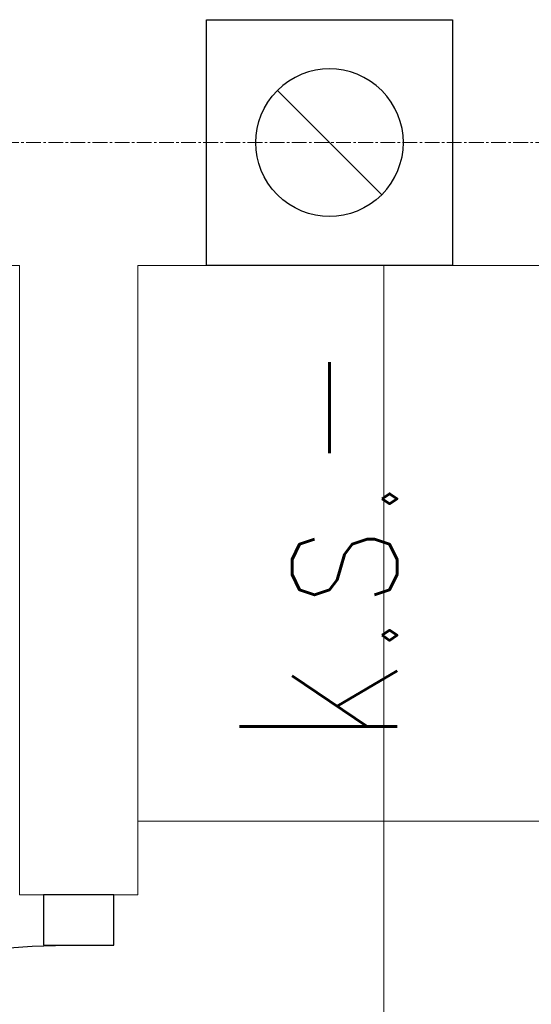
# Model space of a CAD drawing. Header units: centimetres. Extents: x 88729 to 133553, y -16225 to 14174.
# Tile 81 of 106: x 92609 to 92661, y -8866 to -8766. Entities that reach past the tile are written whole.
import ezdxf
from ezdxf.enums import TextEntityAlignment as Align

# ---------------------------------------------------------------- set-up
doc = ezdxf.new("R2010")
doc.units = ezdxf.units.CM
doc.linetypes.add('CENTER2', pattern=[1.125, 0.75, -0.125, 0.125, -0.125])
for name, color, linetype in [('A-OS', 252, 'CENTER2'), ('A-SCIANY', 252, 'Continuous'), ('A-SUFITY', 252, 'Continuous'), ('B-IWE', 252, 'Continuous'), ('B-IWE-KAN', 252, 'Continuous'), ('E_PODKLAD', 7, 'Continuous'), ('R-MET-DRZ', 252, 'Continuous'), ('R-MET-IWE', 252, 'Continuous'), ('rz_wentylacja', 252, 'Continuous'), ('S-DRZ-', 252, 'Continuous'), ('S-DRZ-WEGAR', 252, 'Continuous')]:
    doc.layers.add(name, color=color, linetype=linetype)
doc.styles.get("Standard").update_dxf_attribs({"font": 'txt.shx'})

# ---------------------------------------------------------------- blocks, each defined once
blk = doc.blocks.new('D90-L-DL')
at = {"layer": 'S-DRZ-'}
blk.add_arc((-45, 0), 90, 270, 0, dxfattribs=at)
at = {"layer": 'S-DRZ-WEGAR'}
blk.add_lwpolyline([(45, 3.5), (50, 3.5), (50, -3.5), (45, -3.5)], close=True, dxfattribs=at)
blk = doc.blocks.new('IWE0W')
at = {"layer": 'B-IWE-KAN'}
blk.add_lwpolyline([(0.8536, 0.8536, -1), (0.1464, 0.1464), (0.8536, 0.8536, 1), (0.1464, 0.1464)], format="xyb", dxfattribs=at)
blk = doc.blocks.new('IWE0W011')
at = {"layer": 'B-IWE'}
blk.add_lwpolyline([(0, 0), (25, 0), (25, 25), (0, 25), (0, 0)], dxfattribs=at)
at = {"xscale": 15, "yscale": 15, "zscale": 15}
blk.add_blockref('IWE0W', (5, 5), dxfattribs=at)
at = {"layer": 'R-MET-IWE', "width": 0.75}
blk.add_attdef('NR', text='', height=9.5, dxfattribs=at).set_placement((12.5, 37), align=Align.MIDDLE)
blk = doc.blocks.new('A$Ce817dbbb')
at = {"layer": 'A-OS', "color": 252, "lineweight": 9, "ltscale": 2}
blk.add_line((-2608.23, -19243.52), (3323.95, -19243.52), dxfattribs=at)
at = {"layer": 'A-SCIANY', "color": 252, "lineweight": 9, "ltscale": 3}
for p, q in [((1057.1, -19256.02), (1207.1, -19256.02)), ((1207.1, -19320.02), (1207.1, -19256.02)), ((1219.1, -19320.02), (1219.1, -19256.02)), ((1219.1, -19256.02), (1329.1, -19256.02)), ((1219.1, -19320.02), (1207.1, -19320.02))]:
    blk.add_line(p, q, dxfattribs=at)
at = {"layer": 'A-SUFITY', "lineweight": 0, "ltscale": 0.1}
for p, q in [((1244.1, -19429.02), (1244.1, -19256.02)), ((1329.1, -19312.52), (1219.1, -19312.52))]:
    blk.add_line(p, q, dxfattribs=at)
at = {"layer": 'R-MET-DRZ', "color": 252, "lineweight": 9, "extrusion": (0, 0, -1), "xscale": 1.020000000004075, "yscale": 1.019999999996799, "zscale": -1.019999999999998, "rotation": 90}
blk.add_blockref('D90-L-DL', (-1213.1, -19371.02), dxfattribs=at)
at = {"layer": 'rz_wentylacja', "color": 252, "lineweight": 9}
ref = blk.add_blockref('IWE0W011', (1226.1, -19231.02), dxfattribs=dict(at, xscale=-1, rotation=180))
ref.add_attrib('NR', 'k.s.-', (1245.46, -19304.93), dxfattribs={"layer": 'R-MET-IWE', "height": 16, "rotation": 90, "width": 0.75})
at = {"layer": 'R-MET-IWE', "color": 252, "lineweight": 9, "width": 0.75}
for tag, rotation, p in [('0-', 90, (-1139.05, -4143.61)), ('0-', 90, (-1113.05, -4143.61)), ('0-', 90, (-1087.05, -4143.61)), ('2-', 90, (-796.05, -4143.61)), ('2-', 90, (-505.05, -4143.61)), ('0-', 90, (-480.05, -4143.61)), ('0-', 90, (-456.05, -4143.61)), ('2-', 90, (-166.05, -4143.61)), ('2-', 90, (-625.66, -4833.61)), ('2-', 90, (-599.66, -4833.61)), ('2-', 90, (-573.66, -4833.61)), ('0-', 180, (-2169.64, -4848.47)), ('0-', 180, (-2169.64, -4873.47)), ('0-', 180, (-2169.64, -4899.47)), ('-2', 90, (-1661.47, -4961.65)), ('-2', 90, (-1636.47, -4961.65)), ('0-', 270, (-1489.78, -4968.06)), ('0-', 270, (-1464.78, -4968.06)), ('0-', 270, (-1439.78, -4968.06)), ('0-', 270, (-1364.78, -4968.06)), ('0-', 270, (-1339.78, -4968.06)), ('0-', 270, (-1314.78, -4968.06)), ('0-', 270, (328.22, -4968.06)), ('0-', 270, (354.22, -4968.06)), ('0-', 270, (1256.22, -4968.06)), ('0-', 270, (1282.22, -4968.06)), ('0-', 90, (-513.05, -5496.61)), ('0-', 90, (-487.05, -5496.61)), ('K.S.-', 90, (-487.05, -5766.11)), ('0-', 90, (-513.05, -5766.11)), ('1-', 90, (-539.05, -6114.61)), ('0-', 90, (-513.05, -6114.61)), ('0-', 90, (-487.05, -6114.61)), ('0-', 90, (301.95, -6545.61)), ('0-', 90, (327.95, -6545.61)), ('0-', 90, (353.95, -6545.61)), ('0-', 90, (416.11, -6545.61)), ('0-', 90, (1255.95, -6545.61)), ('0-', 90, (1281.95, -6545.61)), ('1-', 90, (2382.95, -6845.61)), ('1-', 90, (2408.95, -6845.61)), ('1-', 90, (2434.95, -6845.61)), ('1-', 90, (2827.95, -6845.61)), ('1-', 90, (2853.95, -6845.61)), ('1-', 90, (2879.95, -6845.61)), ('<-2', 90, (-910.64, -10482.41)), ('2->', 90, (-718.15, -10854.38)), ('2->', 90, (-692.15, -10854.38)), ('2->', 90, (-744.15, -10870.8)), ('-0', 90, (-186.09, -12450.12)), ('1-', 90, (2264.47, -12866.38)), ('1-', 90, (2290.47, -12866.38)), ('1-', 90, (2316.47, -12866.38)), ('1-', 90, (2709.47, -12866.38)), ('1-', 90, (2735.47, -12866.38)), ('1-', 90, (2761.47, -12866.38)), ('<-KL', 90, (-700.01, -16780.91)), ('-0', 90, (-179.94, -18957.53)), ('0->', 90, (-1257.53, -23179.05)), ('0->', 90, (-1231.53, -23179.05)), ('0->', 90, (-1205.53, -23179.05)), ('0->', 90, (-600.53, -23179.05)), ('0->', 90, (-574.53, -23179.05)), ('0->', 90, (-1692.53, -24074.05)), ('0->', 90, (-1666.53, -24074.05)), ('0->', 90, (-1640.53, -24074.05)), ('0->', 90, (-1486.53, -24074.05)), ('0->', 90, (-1460.53, -24074.05)), ('0->', 90, (-1434.53, -24074.05)), ('<-0', 90, (-499.82, -24383.56)), ('<-0', 90, (-298.11, -24383.56)), ('<-0', 180, (-587.12, -25088.86)), ('<-0', 270, (-496.63, -25202.68)), ('<-0', 180, (-1353.25, -25419.36)), ('<-0', 180, (-1187.25, -25444.1)), ('<-0', 90, (-179.61, -25454.22)), ('<-0', 90, (-69.59, -26375.36)), ('<-0', 90, (-43.59, -26375.36))]:
    blk.add_attdef(tag, text='', height=17, rotation=rotation, dxfattribs=at).set_placement(p, align=Align.MIDDLE)
for tag, p in [('2-', (1424.81, -4179.2)), ('2-', (1424.81, -4205.2)), ('K.S.-', (-76.89, -4264.2)), ('KL-', (-613.13, -4292.18)), ('1-', (-613.13, -4312.18)), ('1-', (-613.13, -4332.18)), ('K.S.-', (1414.13, -4333.66)), ('0-', (-70.19, -4341.2)), ('0-', (469.81, -4341.2)), ('1-', (-613.13, -4352.18)), ('0-', (1424.81, -4361.2)), ('0-', (-70.19, -4367.2)), ('1-', (469.81, -4367.2)), ('0-', (1099.81, -4368.2)), ('2-', (1424.81, -4387.2)), ('1-', (-70.19, -4393.2)), ('1-', (469.81, -4393.2)), ('1-', (1099.81, -4394.2)), ('2-', (1424.81, -4413.2)), ('2-', (-70.19, -4419.2)), ('2-', (1099.81, -4420.2)), ('2-', (469.81, -4444.2)), ('K.S.-', (-76.89, -4445.2)), ('2-', (1099.81, -4446.2)), ('2-', (469.81, -4470.2)), ('2-', (-825.19, -4496.2)), ('2-', (-825.19, -4522.2)), ('2-', (-70.19, -4574.2)), ('2-', (-70.19, -4600.2)), ('K.S.-', (1089.13, -4600.66)), ('2-', (1099.81, -4653.2)), ('2-', (-70.19, -4669.2)), ('2-', (1099.81, -4679.2)), ('-1', (1806.78, -4690.78)), ('1-', (-70.19, -4695.2)), ('2-', (1099.81, -4705.2)), ('-1', (1806.78, -4716.3)), ('K.S.-', (-73.2, -4721.2)), ('-1', (1806.78, -4743.07)), ('FR-', (-70.19, -4747.2)), ('0-', (-1066.19, -6382.7)), ('0-', (-1066.19, -6408.7)), ('2-', (1729.81, -6586.2)), ('2-', (1729.81, -6612.2)), ('2-', (1729.81, -6638.2)), ('2-', (1729.81, -6664.2)), ('K.S.-', (469.81, -6788.2)), ('1-', (-962.19, -6915.2)), ('2-', (1729.81, -6923.2)), ('1-', (-460.19, -6923.2)), ('1-', (469.81, -6923.2)), ('2-', (1729.81, -6949.2)), ('1-', (-460.19, -6949.2)), ('1-', (469.81, -6949.2)), ('K.S.-', (2901.81, -6960.2)), ('2-', (1729.81, -6975.2)), ('2-', (1729.81, -7001.2)), ('2-', (-460.19, -7026.2)), ('0-', (469.81, -7026.2)), ('2-', (-460.19, -7052.2)), ('0-', (469.81, -7052.2)), ('2-', (-460.19, -7078.2)), ('2-', (469.81, -7078.2)), ('1-', (2901.81, -7088.2)), ('2-', (469.81, -7104.2)), ('1-', (2901.81, -7114.2)), ('0-', (1729.81, -7131.2)), ('2-', (-460.19, -7141.2)), ('0-', (1729.81, -7157.2)), ('2-', (-460.19, -7167.2)), ('2-', (469.81, -7181.2)), ('2-', (1729.81, -7183.2)), ('0-', (-460.19, -7193.2)), ('2-', (469.81, -7207.2)), ('2-', (1729.81, -7209.2)), ('K.S.-', (-470.87, -7217.66)), ('2-', (469.81, -7233.2)), ('2-', (1729.81, -7235.2)), ('1-', (-460.19, -7245.2)), ('2-', (469.81, -7259.2)), ('2-', (1729.81, -7261.2)), ('2-', (1729.81, -7287.2)), ('2-', (-460.19, -7297.2)), ('2->', (-943.67, -10542.97)), ('-1', (1688.29, -10711.55)), ('-1', (1688.29, -10737.55)), ('-1', (1688.29, -10763.55)), ('<-2', (1685.55, -12605.39)), ('2->', (1611.33, -12636.47)), ('2->', (1611.33, -12658.97)), ('2->', (1590.77, -12684.97)), ('K.S.-', (2783.33, -12980.97)), ('2->', (-578.67, -13046.97)), ('2->', (-578.67, -13072.97)), ('<-2', (-476.88, -13105.94)), ('1-', (2783.33, -13108.97)), ('1-', (2783.33, -13134.97)), ('<-1', (-610.79, -16857.83)), ('<-1', (-610.79, -16877.83)), ('<-1', (1688.29, -17218.96)), ('<-1', (1688.29, -17244.96)), ('<-1', (1688.29, -17270.96)), ('<-1', (-478.91, -18553.43)), ('<-0', (-2287.98, -23879.57)), ('<-0', (-2287.98, -23905.57)), ('<-0', (-2287.98, -23931.57)), ('<-0', (-343.08, -24738.18)), ('<-0', (-478.91, -25059.68))]:
    blk.add_attdef(tag, text='', height=17, dxfattribs=at).set_placement(p, align=Align.MIDDLE)

msp = doc.modelspace()

# ---------------------------------------------------------------- block references
at = {"layer": 'E_PODKLAD'}
msp.add_blockref('A$Ce817dbbb', (91401.87, 10465.39), dxfattribs=at)

doc.saveas('drawing.dxf')
